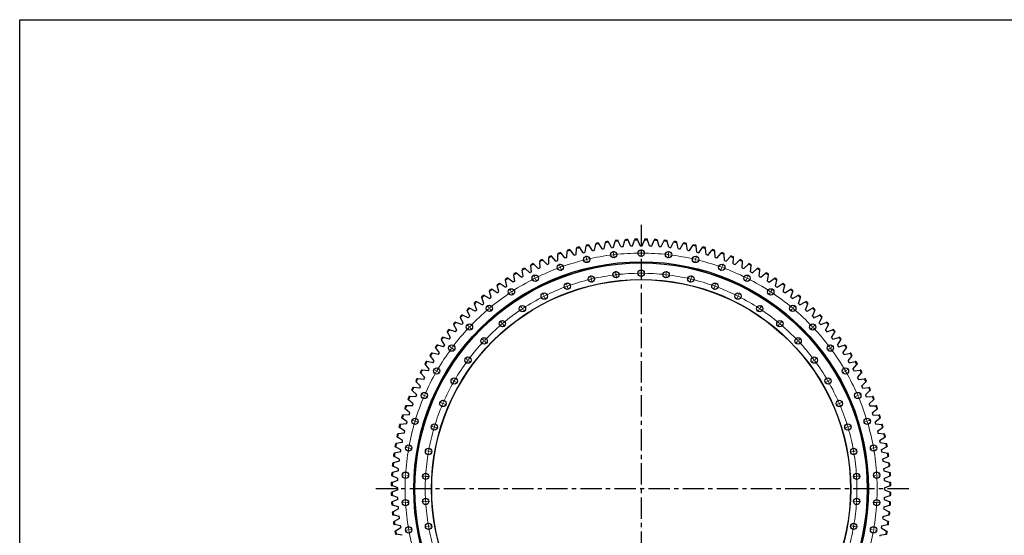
# Model space of a CAD drawing. Header units: millimetres. Extents: x -91 to 13095, y 5119 to 15556.
# Tile 6 of 14: x -91 to 5041, y 12866 to 15556. Entities that reach past the tile are written whole.
import ezdxf

# ---------------------------------------------------------------- set-up
doc = ezdxf.new("R2010")
doc.units = ezdxf.units.MM
doc.header["$LTSCALE"] = 50
doc.linetypes.add('CENTER', pattern=[10.16, 6.35, -1.27, 1.27, -1.27])

msp = doc.modelspace()

# ---------------------------------------------------------------- linework, layer by layer
at = {"linetype": 'CENTER', "ltscale": 0.35}
for p, q in [((3147.9, 14486.5), (3147.9, 11730.6)), ((4542.6, 13108.5), (1753.2, 13108.5))]:
    msp.add_line(p, q, dxfattribs=at)
at = {"color": 7, "linetype": 'Continuous', "lineweight": 25}
for p, q in [((2828.3, 14367), (2825.9, 14370.5)), ((2857, 14343), (2861.3, 14374.9)), ((2861.9, 14379.1), (2861.3, 14374.9)), ((2877.9, 14378.5), (2875.6, 14382.2)), ((2895.2, 14351.4), (2877.9, 14378.5)), ((2905.7, 14353.4), (2911.2, 14385.2)), ((2912, 14389.4), (2911.2, 14385.2)), ((2928, 14388.2), (2925.9, 14391.9)), ((2944.2, 14360.3), (2928, 14388.2)), ((2954.7, 14362), (2961.5, 14393.5)), ((2962.4, 14397.6), (2961.5, 14393.5)), ((2978.4, 14395.8), (2976.4, 14399.6)), ((2993.5, 14367.4), (2978.4, 14395.8)), ((3004.1, 14368.6), (3012.1, 14399.8)), ((3013.2, 14403.9), (3012.1, 14399.8)), ((3029.1, 14401.5), (3027.2, 14405.3)), ((3043, 14372.5), (3029.1, 14401.5)), ((3043, 14372.5), (3048.4, 14372.9)), ((3048.4, 14372.9), (3053.7, 14373.3)), ((3053.7, 14373.3), (3062.9, 14404.1)), ((3064.2, 14408.2), (3062.9, 14404.1)), ((3079.9, 14405.1), (3078.2, 14409.1)), ((3092.8, 14375.6), (3079.9, 14405.1)), ((3092.8, 14375.6), (3098.1, 14375.8)), ((3098.1, 14375.8), (3103.4, 14376)), ((3103.4, 14376), (3113.9, 14406.5)), ((3115.2, 14410.5), (3113.9, 14406.5)), ((3130.9, 14406.8), (3129.4, 14410.8)), ((3142.5, 14376.8), (3130.9, 14406.8)), ((3142.5, 14376.8), (3147.9, 14376.8)), ((3147.9, 14376.8), (3153.2, 14376.8)), ((3153.2, 14376.8), (3164.8, 14406.8)), ((3166.4, 14410.8), (3164.8, 14406.8)), ((3181.9, 14406.5), (3180.5, 14410.5)), ((3192.3, 14376), (3181.9, 14406.5)), ((3192.3, 14376), (3197.7, 14375.8)), ((3197.7, 14375.8), (3203, 14375.6)), ((3203, 14375.6), (3215.8, 14405.1)), ((3217.5, 14409.1), (3215.8, 14405.1)), ((3232.8, 14404.1), (3231.6, 14408.2)), ((3242.1, 14373.3), (3232.8, 14404.1)), ((3242.1, 14373.3), (3247.4, 14372.9)), ((3247.4, 14372.9), (3252.7, 14372.5)), ((3252.7, 14372.5), (3266.7, 14401.5)), ((3268.5, 14405.3), (3266.7, 14401.5)), ((3283.6, 14399.8), (3282.5, 14403.9)), ((3291.6, 14368.6), (3283.6, 14399.8)), ((3302.2, 14367.4), (3317.3, 14395.8)), ((3319.3, 14399.6), (3317.3, 14395.8)), ((3334.2, 14393.5), (3333.3, 14397.6)), ((3341, 14362), (3334.2, 14393.5)), ((3351.5, 14360.3), (3367.7, 14388.2)), ((3369.9, 14391.9), (3367.7, 14388.2)), ((3384.5, 14385.2), (3383.8, 14389.4)), ((3390.1, 14353.4), (3384.5, 14385.2)), ((3400.5, 14351.4), (3417.8, 14378.5)), ((3420.1, 14382.2), (3417.8, 14378.5)), ((3434.4, 14374.9), (3433.9, 14379.1)), ((3438.8, 14343), (3434.4, 14374.9)), ((3469.9, 14370.5), (3467.5, 14367)), ((2666.6, 14318.7), (2666.7, 14314.5)), ((2682.6, 14320.7), (2679.8, 14323.9)), ((2703.9, 14296.5), (2682.6, 14320.7)), ((2713.9, 14300.2), (2714.4, 14332.4)), ((2714.5, 14336.7), (2714.4, 14332.4)), ((2730.5, 14338), (2727.8, 14341.3)), ((2750.9, 14313.1), (2730.5, 14338)), ((2761, 14316.4), (2762.8, 14348.5)), ((2763.1, 14352.8), (2762.8, 14348.5)), ((2779.1, 14353.5), (2776.6, 14356.9)), ((2798.5, 14327.7), (2779.1, 14353.5)), ((2798.5, 14327.7), (2803.6, 14329.2)), ((2803.6, 14329.2), (2808.7, 14330.6)), ((2808.7, 14330.6), (2811.8, 14362.7)), ((2812.2, 14366.9), (2811.8, 14362.7)), ((2846.6, 14340.5), (2828.3, 14367)), ((2846.6, 14340.5), (2851.8, 14341.8)), ((2851.8, 14341.8), (2857, 14343)), ((2895.2, 14351.4), (2900.4, 14352.5)), ((2900.4, 14352.5), (2905.7, 14353.4)), ((2944.2, 14360.3), (2949.5, 14361.2)), ((2949.5, 14361.2), (2954.7, 14362)), ((2993.5, 14367.4), (2998.8, 14368)), ((2998.8, 14368), (3004.1, 14368.6)), ((3291.6, 14368.6), (3296.9, 14368)), ((3296.9, 14368), (3302.2, 14367.4)), ((3341, 14362), (3346.3, 14361.2)), ((3346.3, 14361.2), (3351.5, 14360.3)), ((3390.1, 14353.4), (3395.3, 14352.5)), ((3395.3, 14352.5), (3400.5, 14351.4)), ((3438.8, 14343), (3443.9, 14341.8)), ((3443.9, 14341.8), (3449.1, 14340.5)), ((3449.1, 14340.5), (3467.5, 14367)), ((3483.9, 14362.7), (3483.5, 14366.9)), ((3487, 14330.6), (3483.9, 14362.7)), ((3487, 14330.6), (3492.1, 14329.2)), ((3492.1, 14329.2), (3497.3, 14327.7)), ((3497.3, 14327.7), (3516.6, 14353.5)), ((3519.2, 14356.9), (3516.6, 14353.5)), ((3532.9, 14348.5), (3532.7, 14352.8)), ((3534.7, 14316.4), (3532.9, 14348.5)), ((3544.9, 14313.1), (3565.2, 14338)), ((3567.9, 14341.3), (3565.2, 14338)), ((3581.3, 14332.4), (3581.2, 14336.7)), ((3581.8, 14300.2), (3581.3, 14332.4)), ((3591.8, 14296.5), (3613.2, 14320.7)), ((3616, 14323.9), (3613.2, 14320.7)), ((3629, 14314.5), (3629.1, 14318.7)), ((2573.2, 14277.3), (2573.6, 14273)), ((2576.8, 14241), (2573.6, 14273)), ((2588.9, 14280.4), (2585.8, 14283.4)), ((2612.1, 14258), (2588.9, 14280.4)), ((2619.5, 14298.9), (2619.7, 14294.7)), ((2621.7, 14262.5), (2619.7, 14294.7)), ((2635.4, 14301.5), (2632.4, 14304.6)), ((2657.6, 14278.2), (2635.4, 14301.5)), ((2657.6, 14278.2), (2662.5, 14280.3)), ((2662.5, 14280.3), (2667.4, 14282.3)), ((2667.4, 14282.3), (2666.7, 14314.5)), ((2703.9, 14296.5), (2708.9, 14298.4)), ((2708.9, 14298.4), (2713.9, 14300.2)), ((2750.9, 14313.1), (2755.9, 14314.7)), ((2755.9, 14314.7), (2761, 14316.4)), ((3534.7, 14316.4), (3539.8, 14314.7)), ((3539.8, 14314.7), (3544.9, 14313.1)), ((3581.8, 14300.2), (3586.9, 14298.4)), ((3586.9, 14298.4), (3591.8, 14296.5)), ((3628.3, 14282.3), (3629, 14314.5)), ((3628.3, 14282.3), (3633.2, 14280.3)), ((3633.2, 14280.3), (3638.1, 14278.2)), ((3638.1, 14278.2), (3660.4, 14301.5)), ((3663.3, 14304.6), (3660.4, 14301.5)), ((3674, 14262.5), (3676, 14294.7)), ((3676, 14294.7), (3676.3, 14298.9)), ((3683.7, 14258), (3706.8, 14280.4)), ((3709.9, 14283.4), (3706.8, 14280.4)), ((3718.9, 14241), (3722.2, 14273)), ((3722.2, 14273), (3722.6, 14277.3)), ((2483.2, 14228.6), (2484, 14224.4)), ((2489.7, 14192.7), (2484, 14224.4)), ((2498.7, 14233), (2495.4, 14235.7)), ((2523.5, 14212.5), (2498.7, 14233)), ((2523.5, 14212.5), (2528.1, 14215.1)), ((2527.7, 14253.8), (2528.3, 14249.6)), ((2528.1, 14215.1), (2532.8, 14217.7)), ((2532.8, 14217.7), (2528.3, 14249.6)), ((2543.3, 14257.6), (2540.2, 14260.4)), ((2567.3, 14236.1), (2543.3, 14257.6)), ((2567.3, 14236.1), (2572.1, 14238.6)), ((2572.1, 14238.6), (2576.8, 14241)), ((2612.1, 14258), (2616.9, 14260.3)), ((2616.9, 14260.3), (2621.7, 14262.5)), ((3674, 14262.5), (3678.9, 14260.3)), ((3678.9, 14260.3), (3683.7, 14258)), ((3718.9, 14241), (3723.7, 14238.6)), ((3723.7, 14238.6), (3728.4, 14236.1)), ((3728.4, 14236.1), (3752.4, 14257.6)), ((3755.6, 14260.4), (3752.4, 14257.6)), ((3762.9, 14217.7), (3767.4, 14249.6)), ((3762.9, 14217.7), (3767.6, 14215.1)), ((3767.4, 14249.6), (3768, 14253.8)), ((3767.6, 14215.1), (3772.2, 14212.5)), ((3772.2, 14212.5), (3797, 14233)), ((3800.3, 14235.7), (3797, 14233)), ((3806, 14192.7), (3811.7, 14224.4)), ((3811.7, 14224.4), (3812.5, 14228.6)), ((2397.4, 14173), (2398.5, 14168.8)), ((2406.7, 14137.7), (2398.5, 14168.8)), ((2412.5, 14178.6), (2409, 14181)), ((2438.8, 14160.1), (2412.5, 14178.6)), ((2439.8, 14201.6), (2440.7, 14197.4)), ((2447.7, 14166), (2440.7, 14197.4)), ((2443.2, 14163.1), (2447.7, 14166)), ((2455, 14206.6), (2451.6, 14209.2)), ((2480.7, 14187.1), (2455, 14206.6)), ((2480.7, 14187.1), (2485.2, 14189.9)), ((2485.2, 14189.9), (2489.7, 14192.7)), ((3806, 14192.7), (3810.6, 14189.9)), ((3810.6, 14189.9), (3815.1, 14187.1)), ((3815.1, 14187.1), (3840.7, 14206.6)), ((3844.1, 14209.2), (3840.7, 14206.6)), ((3848, 14166), (3855, 14197.4)), ((3848, 14166), (3852.5, 14163.1)), ((3855, 14197.4), (3856, 14201.6)), ((3856.9, 14160.1), (3883.3, 14178.6)), ((3886.8, 14181), (3883.3, 14178.6)), ((3889, 14137.7), (3897.3, 14168.8)), ((3897.3, 14168.8), (3898.3, 14173)), ((2330.8, 14117.6), (2327.1, 14119.7)), ((2358.5, 14101.2), (2330.8, 14117.6)), ((2356.2, 14142.7), (2357.4, 14138.6)), ((2366.9, 14107.8), (2357.4, 14138.6)), ((2371, 14148.9), (2367.4, 14151.2)), ((2398.1, 14131.4), (2371, 14148.9)), ((2398.1, 14131.4), (2402.4, 14134.6)), ((2402.4, 14134.6), (2406.7, 14137.7)), ((2438.8, 14160.1), (2443.2, 14163.1)), ((3852.5, 14163.1), (3856.9, 14160.1)), ((3889, 14137.7), (3893.4, 14134.6)), ((3893.4, 14134.6), (3897.6, 14131.4)), ((3897.6, 14131.4), (3924.7, 14148.9)), ((3928.3, 14151.2), (3924.7, 14148.9)), ((3928.9, 14107.8), (3938.3, 14138.6)), ((3937.2, 14101.2), (3965, 14117.6)), ((3938.3, 14138.6), (3939.6, 14142.7)), ((3968.6, 14119.7), (3965, 14117.6)), ((2277.5, 14077.4), (2279.1, 14073.4)), ((2290.9, 14043.4), (2279.1, 14073.4)), ((2291.8, 14084.7), (2288, 14086.7)), ((2320.1, 14069.5), (2291.8, 14084.7)), ((2316.2, 14110.8), (2317.6, 14106.8)), ((2328.2, 14076.4), (2317.6, 14106.8)), ((2320.1, 14069.5), (2324.2, 14072.9)), ((2324.2, 14072.9), (2328.2, 14076.4)), ((2358.5, 14101.2), (2362.7, 14104.5)), ((2362.7, 14104.5), (2366.9, 14107.8)), ((3928.9, 14107.8), (3933.1, 14104.5)), ((3933.1, 14104.5), (3937.2, 14101.2)), ((3967.5, 14076.4), (3978.1, 14106.8)), ((3967.5, 14076.4), (3971.6, 14072.9)), ((3971.6, 14072.9), (3975.6, 14069.5)), ((3975.6, 14069.5), (4003.9, 14084.7)), ((3978.1, 14106.8), (3979.5, 14110.8)), ((4007.7, 14086.7), (4003.9, 14084.7)), ((4004.9, 14043.4), (4016.7, 14073.4)), ((4016.7, 14073.4), (4018.3, 14077.4)), ((2217.8, 14014.5), (2213.9, 14016.3)), ((2247.3, 14001.5), (2217.8, 14014.5)), ((2240.1, 14042.5), (2241.8, 14038.5)), ((2254.8, 14009.1), (2241.8, 14038.5)), ((2254.1, 14050.4), (2250.3, 14052.2)), ((2283.1, 14036.2), (2254.1, 14050.4)), ((2283.1, 14036.2), (2286.9, 14039.9)), ((2286.9, 14039.9), (2290.9, 14043.4)), ((4004.9, 14043.4), (4008.8, 14039.9)), ((4008.8, 14039.9), (4012.7, 14036.2)), ((4012.7, 14036.2), (4041.6, 14050.4)), ((4040.9, 14009.1), (4053.9, 14038.5)), ((4045.4, 14052.2), (4041.6, 14050.4)), ((4048.4, 14001.5), (4077.9, 14014.5)), ((4053.9, 14038.5), (4055.6, 14042.5)), ((4081.8, 14016.3), (4077.9, 14014.5)), ((2169.6, 13968.4), (2171.7, 13964.6)), ((2186.9, 13936.2), (2171.7, 13964.6)), ((2183, 13977.3), (2179, 13978.9)), ((2212.9, 13965.5), (2183, 13977.3)), ((2204.2, 14006.1), (2206, 14002.3)), ((2220.2, 13973.3), (2206, 14002.3)), ((2212.9, 13965.5), (2216.5, 13969.4)), ((2216.5, 13969.4), (2220.2, 13973.3)), ((2247.3, 14001.5), (2251, 14005.3)), ((2251, 14005.3), (2254.8, 14009.1)), ((4040.9, 14009.1), (4044.7, 14005.3)), ((4044.7, 14005.3), (4048.4, 14001.5)), ((4075.6, 13973.3), (4089.7, 14002.3)), ((4075.6, 13973.3), (4079.2, 13969.4)), ((4079.2, 13969.4), (4082.8, 13965.5)), ((4082.8, 13965.5), (4112.8, 13977.3)), ((4089.7, 14002.3), (4091.6, 14006.1)), ((4108.8, 13936.2), (4124.1, 13964.6)), ((4116.7, 13978.9), (4112.8, 13977.3)), ((4124.1, 13964.6), (4126.1, 13968.4)), ((2136.6, 13929.3), (2138.8, 13925.6)), ((2155.2, 13897.9), (2138.8, 13925.6)), ((2149.6, 13938.8), (2145.6, 13940.2)), ((2180, 13928.1), (2149.6, 13938.8)), ((2180, 13928.1), (2183.4, 13932.2)), ((2183.4, 13932.2), (2186.9, 13936.2)), ((4108.8, 13936.2), (4112.3, 13932.2)), ((4112.3, 13932.2), (4115.7, 13928.1)), ((4115.7, 13928.1), (4146.1, 13938.8)), ((4140.6, 13897.9), (4156.9, 13925.6)), ((4150.1, 13940.2), (4146.1, 13938.8)), ((4156.9, 13925.6), (4159.1, 13929.3)), ((2087.6, 13857.9), (2083.4, 13859)), ((2118.7, 13849.7), (2087.6, 13857.9)), ((2105.2, 13889), (2107.5, 13885.4)), ((2125, 13858.3), (2107.5, 13885.4)), ((2117.8, 13898.9), (2113.7, 13900.2)), ((2148.6, 13889.5), (2117.8, 13898.9)), ((2121.8, 13854), (2125, 13858.3)), ((2148.6, 13889.5), (2151.8, 13893.7)), ((2151.8, 13893.7), (2155.2, 13897.9)), ((4140.6, 13897.9), (4143.9, 13893.7)), ((4143.9, 13893.7), (4147.2, 13889.5)), ((4147.2, 13889.5), (4177.9, 13898.9)), ((4170.8, 13858.3), (4188.2, 13885.4)), ((4170.8, 13858.3), (4173.9, 13854)), ((4177, 13849.7), (4208.2, 13857.9)), ((4182, 13900.2), (4177.9, 13898.9)), ((4188.2, 13885.4), (4190.5, 13889)), ((4212.3, 13859), (4208.2, 13857.9)), ((2047.2, 13804.7), (2049.8, 13801.3)), ((2058.9, 13815.7), (2054.8, 13816.6)), ((2090.4, 13808.7), (2058.9, 13815.7)), ((2075.4, 13847.4), (2077.8, 13843.9)), ((2096.3, 13817.6), (2077.8, 13843.9)), ((2090.4, 13808.7), (2093.3, 13813.2)), ((2093.3, 13813.2), (2096.3, 13817.6)), ((2118.7, 13849.7), (2121.8, 13854)), ((4173.9, 13854), (4177, 13849.7)), ((4199.4, 13817.6), (4217.9, 13843.9)), ((4199.4, 13817.6), (4202.4, 13813.2)), ((4202.4, 13813.2), (4205.4, 13808.7)), ((4205.4, 13808.7), (4236.8, 13815.7)), ((4217.9, 13843.9), (4220.4, 13847.4)), ((4241, 13816.6), (4236.8, 13815.7)), ((4246, 13801.3), (4248.6, 13804.7)), ((2020.7, 13761), (2023.4, 13757.7)), ((2043.9, 13732.9), (2023.4, 13757.7)), ((2032, 13772.4), (2027.8, 13773.2)), ((2063.7, 13766.6), (2032, 13772.4)), ((2069.3, 13775.7), (2049.8, 13801.3)), ((2063.7, 13766.6), (2066.5, 13771.2)), ((2066.5, 13771.2), (2069.3, 13775.7)), ((4226.5, 13775.7), (4246, 13801.3)), ((4226.5, 13775.7), (4229.3, 13771.2)), ((4229.3, 13771.2), (4232, 13766.6)), ((4232, 13766.6), (4263.7, 13772.4)), ((4251.8, 13732.9), (4272.3, 13757.7)), ((4267.9, 13773.2), (4263.7, 13772.4)), ((4272.3, 13757.7), (4275, 13761)), ((1995.9, 13716.2), (1998.8, 13713.1)), ((2020.3, 13689), (1998.8, 13713.1)), ((2006.8, 13728.1), (2002.6, 13728.7)), ((2038.7, 13723.6), (2006.8, 13728.1)), ((2038.7, 13723.6), (2041.3, 13728.2)), ((2041.3, 13728.2), (2043.9, 13732.9)), ((4251.8, 13732.9), (4254.5, 13728.2)), ((4254.5, 13728.2), (4257, 13723.6)), ((4257, 13723.6), (4288.9, 13728.1)), ((4275.5, 13689), (4296.9, 13713.1)), ((4293.1, 13728.7), (4288.9, 13728.1)), ((4296.9, 13713.1), (4299.8, 13716.2)), ((1973, 13670.5), (1975.9, 13667.5)), ((1998.3, 13644.3), (1975.9, 13667.5)), ((1983.4, 13682.8), (1979.1, 13683.2)), ((2015.4, 13679.5), (1983.4, 13682.8)), ((2015.4, 13679.5), (2017.8, 13684.3)), ((2017.8, 13684.3), (2020.3, 13689)), ((4275.5, 13689), (4277.9, 13684.3)), ((4277.9, 13684.3), (4280.3, 13679.5)), ((4280.3, 13679.5), (4312.4, 13682.8)), ((4297.4, 13644.3), (4319.8, 13667.5)), ((4316.6, 13683.2), (4312.4, 13682.8)), ((4319.8, 13667.5), (4322.8, 13670.5)), ((1951.8, 13624), (1954.9, 13621)), ((1978.2, 13598.8), (1954.9, 13621)), ((1961.7, 13636.6), (1957.5, 13636.9)), ((1993.9, 13634.6), (1961.7, 13636.6)), ((1993.9, 13634.6), (1996.1, 13639.5)), ((1996.1, 13639.5), (1998.3, 13644.3)), ((4297.4, 13644.3), (4299.7, 13639.5)), ((4299.7, 13639.5), (4301.9, 13634.6)), ((4301.9, 13634.6), (4334, 13636.6)), ((4317.6, 13598.8), (4340.8, 13621)), ((4338.3, 13636.9), (4334, 13636.6)), ((4340.8, 13621), (4343.9, 13624)), ((1932.5, 13576.6), (1935.7, 13573.8)), ((1959.8, 13552.5), (1935.7, 13573.8)), ((1941.9, 13589.7), (1937.6, 13589.8)), ((1974.1, 13588.9), (1941.9, 13589.7)), ((1958, 13547.5), (1959.8, 13552.5)), ((1974.1, 13588.9), (1976.1, 13593.9)), ((1976.1, 13593.9), (1978.2, 13598.8)), ((4317.6, 13598.8), (4319.6, 13593.9)), ((4319.6, 13593.9), (4321.6, 13588.9)), ((4321.6, 13588.9), (4353.8, 13589.7)), ((4335.9, 13552.5), (4360, 13573.8)), ((4335.9, 13552.5), (4337.8, 13547.5)), ((4358.1, 13589.8), (4353.8, 13589.7)), ((4360, 13573.8), (4363.2, 13576.6)), ((1915.1, 13528.6), (1918.4, 13525.9)), ((1943.3, 13505.5), (1918.4, 13525.9)), ((1923.9, 13542), (1919.7, 13541.9)), ((1956.2, 13542.5), (1923.9, 13542)), ((1940, 13495.4), (1941.6, 13500.4)), ((1941.6, 13500.4), (1943.3, 13505.5)), ((1956.2, 13542.5), (1958, 13547.5)), ((4337.8, 13547.5), (4339.6, 13542.5)), ((4339.6, 13542.5), (4371.8, 13542)), ((4352.4, 13505.5), (4377.4, 13525.9)), ((4352.4, 13505.5), (4354.1, 13500.4)), ((4354.1, 13500.4), (4355.7, 13495.4)), ((4376.1, 13541.9), (4371.8, 13542)), ((4377.4, 13525.9), (4380.7, 13528.6)), ((1925.8, 13447.6), (1893.7, 13444.6)), ((1899.5, 13479.8), (1902.9, 13477.3)), ((1928.7, 13457.9), (1902.9, 13477.3)), ((1907.9, 13493.6), (1903.6, 13493.3)), ((1940, 13495.4), (1907.9, 13493.6)), ((1925.8, 13447.6), (1927.2, 13452.8)), ((1927.2, 13452.8), (1928.7, 13457.9)), ((4355.7, 13495.4), (4387.9, 13493.6)), ((4367.1, 13457.9), (4392.8, 13477.3)), ((4367.1, 13457.9), (4368.6, 13452.8)), ((4368.6, 13452.8), (4370, 13447.6)), ((4370, 13447.6), (4402, 13444.6)), ((4392.1, 13493.3), (4387.9, 13493.6)), ((4392.8, 13477.3), (4396.2, 13479.8)), ((1881.5, 13395.1), (1877.3, 13394.5)), ((1913.4, 13399.4), (1881.5, 13395.1)), ((1885.9, 13430.5), (1889.4, 13428.1)), ((1915.9, 13409.8), (1889.4, 13428.1)), ((1893.7, 13444.6), (1889.5, 13444.2)), ((1913.4, 13399.4), (1914.6, 13404.6)), ((1914.6, 13404.6), (1915.9, 13409.8)), ((4379.8, 13409.8), (4406.3, 13428.1)), ((4379.8, 13409.8), (4381.1, 13404.6)), ((4381.1, 13404.6), (4382.3, 13399.4)), ((4382.3, 13399.4), (4414.2, 13395.1)), ((4406.3, 13444.2), (4402, 13444.6)), ((4406.3, 13428.1), (4409.8, 13430.5)), ((4418.5, 13394.5), (4414.2, 13395.1)), ((1871.2, 13345.2), (1867, 13344.4)), ((1902.9, 13350.7), (1871.2, 13345.2)), ((1874.2, 13380.7), (1877.8, 13378.4)), ((1905, 13361.2), (1877.8, 13378.4)), ((1902.9, 13350.7), (1903.9, 13356)), ((1903.9, 13356), (1905, 13361.2)), ((4390.7, 13361.2), (4417.9, 13378.4)), ((4390.7, 13361.2), (4391.8, 13356)), ((4391.8, 13356), (4392.8, 13350.7)), ((4392.8, 13350.7), (4424.5, 13345.2)), ((4417.9, 13378.4), (4421.5, 13380.7)), ((4428.7, 13344.4), (4424.5, 13345.2)), ((1862.9, 13294.8), (1858.7, 13293.9)), ((1894.4, 13301.7), (1862.9, 13294.8)), ((1864.5, 13330.5), (1868.2, 13328.4)), ((1896.1, 13312.2), (1868.2, 13328.4)), ((1894.4, 13301.7), (1895.2, 13306.9)), ((1895.2, 13306.9), (1896.1, 13312.2)), ((4399.7, 13312.2), (4427.5, 13328.4)), ((4399.7, 13312.2), (4400.6, 13306.9)), ((4400.6, 13306.9), (4401.3, 13301.7)), ((4401.3, 13301.7), (4432.8, 13294.8)), ((4427.5, 13328.4), (4431.2, 13330.5)), ((4437, 13293.9), (4432.8, 13294.8)), ((1856.6, 13244.3), (1852.5, 13243.2)), ((1887.8, 13252.3), (1856.6, 13244.3)), ((1856.8, 13280), (1860.6, 13278)), ((1889, 13262.9), (1860.6, 13278)), ((1887.8, 13252.3), (1888.4, 13257.6)), ((1888.4, 13257.6), (1889, 13262.9)), ((4406.7, 13262.9), (4435.2, 13278)), ((4406.7, 13262.9), (4407.4, 13257.6)), ((4407.4, 13257.6), (4408, 13252.3)), ((4408, 13252.3), (4439.2, 13244.3)), ((4435.2, 13278), (4438.9, 13280)), ((4443.3, 13243.2), (4439.2, 13244.3)), ((1852.2, 13193.5), (1848.2, 13192.2)), ((1851.1, 13229.2), (1854.9, 13227.3)), ((1883.1, 13202.7), (1852.2, 13193.5)), ((1883.9, 13213.3), (1854.9, 13227.3)), ((1883.1, 13202.7), (1883.5, 13208)), ((1883.5, 13208), (1883.9, 13213.3)), ((4411.8, 13213.3), (4440.8, 13227.3)), ((4411.8, 13213.3), (4412.3, 13208)), ((4412.3, 13208), (4412.6, 13202.7)), ((4412.6, 13202.7), (4443.5, 13193.5)), ((4440.8, 13227.3), (4444.7, 13229.2)), ((4447.6, 13192.2), (4443.5, 13193.5)), ((1849.9, 13142.5), (1845.9, 13141.1)), ((1847.3, 13178.1), (1851.2, 13176.4)), ((1880.4, 13153), (1849.9, 13142.5)), ((1880.8, 13163.6), (1851.2, 13176.4)), ((1880.4, 13153), (1880.5, 13158.3)), ((1880.5, 13158.3), (1880.8, 13163.6)), ((4414.9, 13163.6), (4444.5, 13176.4)), ((4414.9, 13163.6), (4415.2, 13158.3)), ((4415.2, 13158.3), (4415.4, 13153)), ((4415.4, 13153), (4445.8, 13142.5)), ((4444.5, 13176.4), (4448.4, 13178.1)), ((4449.9, 13141.1), (4445.8, 13142.5)), ((1845.6, 13127), (1849.6, 13125.5)), ((1849.6, 13091.5), (1845.6, 13090)), ((1879.6, 13113.8), (1849.6, 13125.5)), ((1879.6, 13103.2), (1849.6, 13091.5)), ((1879.6, 13108.5), (1879.6, 13113.8)), ((1879.6, 13103.2), (1879.6, 13108.5)), ((4416.1, 13113.8), (4446.2, 13125.5)), ((4416.1, 13113.8), (4416.2, 13108.5)), ((4416.2, 13108.5), (4416.1, 13103.2)), ((4416.1, 13103.2), (4446.2, 13091.5)), ((4446.2, 13125.5), (4450.1, 13127)), ((4450.1, 13090), (4446.2, 13091.5)), ((1845.9, 13075.9), (1849.9, 13074.5)), ((1851.2, 13040.6), (1847.3, 13038.9)), ((1880.4, 13064.1), (1849.9, 13074.5)), ((1880.8, 13053.4), (1851.2, 13040.6)), ((1880.5, 13058.7), (1880.4, 13064.1)), ((1880.8, 13053.4), (1880.5, 13058.7)), ((4415.2, 13058.7), (4414.9, 13053.4)), ((4414.9, 13053.4), (4444.5, 13040.6)), ((4415.4, 13064.1), (4415.2, 13058.7)), ((4415.4, 13064.1), (4445.8, 13074.5)), ((4448.4, 13038.9), (4444.5, 13040.6)), ((4445.8, 13074.5), (4449.9, 13075.9)), ((1848.2, 13024.8), (1852.2, 13023.6)), ((1854.9, 12989.7), (1851.1, 12987.9)), ((1883.1, 13014.3), (1852.2, 13023.6)), ((1883.9, 13003.7), (1854.9, 12989.7)), ((1883.5, 13009), (1883.1, 13014.3)), ((1883.9, 13003.7), (1883.5, 13009)), ((4412.3, 13009), (4411.8, 13003.7)), ((4411.8, 13003.7), (4440.8, 12989.7)), ((4412.6, 13014.3), (4412.3, 13009)), ((4412.6, 13014.3), (4443.5, 13023.6)), ((4444.7, 12987.9), (4440.8, 12989.7)), ((4443.5, 13023.6), (4447.6, 13024.8)), ((1852.5, 12973.8), (1856.6, 12972.8)), ((1887.8, 12964.7), (1856.6, 12972.8)), ((1860.6, 12939.1), (1856.8, 12937.1)), ((1889, 12954.2), (1860.6, 12939.1)), ((1888.4, 12959.4), (1887.8, 12964.7)), ((1889, 12954.2), (1888.4, 12959.4)), ((4407.4, 12959.4), (4406.7, 12954.2)), ((4406.7, 12954.2), (4435.2, 12939.1)), ((4408, 12964.7), (4407.4, 12959.4)), ((4408, 12964.7), (4439.2, 12972.8)), ((4438.9, 12937.1), (4435.2, 12939.1)), ((4439.2, 12972.8), (4443.3, 12973.8)), ((1858.7, 12923.1), (1862.9, 12922.2)), ((1894.4, 12915.4), (1862.9, 12922.2)), ((1868.2, 12888.7), (1864.5, 12886.5)), ((1896.1, 12904.9), (1868.2, 12888.7)), ((1895.2, 12910.1), (1894.4, 12915.4)), ((1896.1, 12904.9), (1895.2, 12910.1)), ((4400.6, 12910.1), (4399.7, 12904.9)), ((4399.7, 12904.9), (4427.5, 12888.7)), ((4401.3, 12915.4), (4400.6, 12910.1)), ((4401.3, 12915.4), (4432.8, 12922.2)), ((4431.2, 12886.5), (4427.5, 12888.7)), ((4432.8, 12922.2), (4437, 12923.1)), ((1867, 12872.6), (1871.2, 12871.9)), ((1902.9, 12866.3), (1871.2, 12871.9)), ((4392.8, 12866.3), (4391.8, 12861.1)), ((4392.8, 12866.3), (4424.5, 12871.9)), ((4424.5, 12871.9), (4428.7, 12872.6))]:
    msp.add_line(p, q, dxfattribs=at)
at = {"color": 0, "linetype": 'Continuous', "lineweight": 18}
for p, q in [((2863.1, 14310.2), (2859.8, 14323.9)), ((3004.5, 14335.2), (3002.9, 14349.1)), ((3005.1, 14330.2), (3004.8, 14332.7)), ((3005.1, 14330.2), (3005.4, 14327.7)), ((3005.7, 14325.2), (3007.3, 14311.3)), ((3147.9, 14343.5), (3147.9, 14357.5)), ((3147.9, 14338.5), (3147.9, 14341)), ((3147.9, 14338.5), (3147.9, 14336)), ((3147.9, 14333.5), (3147.9, 14319.5)), ((3290.1, 14325.2), (3288.5, 14311.3)), ((3290.7, 14330.2), (3290.4, 14327.7)), ((3290.7, 14330.2), (3291, 14332.7)), ((3291.2, 14335.2), (3292.9, 14349.1)), ((3432.7, 14310.2), (3435.9, 14323.9)), ((2725.5, 14269), (2720.7, 14282.2)), ((2727.2, 14264.3), (2726.3, 14266.7)), ((2864.2, 14305.4), (2863.6, 14307.8)), ((2864.2, 14305.4), (2864.8, 14302.9)), ((2865.4, 14300.5), (2868.6, 14286.9)), ((3430.4, 14300.5), (3427.1, 14286.9)), ((3431.5, 14305.4), (3430.9, 14302.9)), ((3431.5, 14305.4), (3432.1, 14307.8)), ((3568.6, 14264.3), (3569.4, 14266.7)), ((3570.3, 14269), (3575.1, 14282.2)), ((2593.6, 14212.2), (2587.3, 14224.7)), ((2727.2, 14264.3), (2728, 14262)), ((2728.9, 14259.6), (2733.7, 14246.5)), ((2887.3, 14208.1), (2884, 14221.7)), ((3016.7, 14230.9), (3015.1, 14244.8)), ((3017.3, 14225.9), (3017, 14228.4)), ((3017.3, 14225.9), (3017.6, 14223.4)), ((3017.8, 14220.9), (3019.5, 14207)), ((3147.9, 14238.5), (3147.9, 14252.5)), ((3147.9, 14233.5), (3147.9, 14236)), ((3147.9, 14233.5), (3147.9, 14231)), ((3147.9, 14228.5), (3147.9, 14214.5)), ((3277.9, 14220.9), (3276.3, 14207)), ((3278.5, 14225.9), (3278.2, 14223.4)), ((3278.5, 14225.9), (3278.8, 14228.4)), ((3279.1, 14230.9), (3280.7, 14244.8)), ((3408.5, 14208.1), (3411.7, 14221.7)), ((3566.8, 14259.6), (3562.1, 14246.5)), ((3568.6, 14264.3), (3567.7, 14262)), ((3702.1, 14212.2), (3708.4, 14224.7)), ((2595.8, 14207.7), (2594.7, 14209.9)), ((2595.8, 14207.7), (2597, 14205.5)), ((2598.1, 14203.2), (2604.4, 14190.7)), ((2761.4, 14170.4), (2756.6, 14183.5)), ((2763.1, 14165.7), (2762.2, 14168)), ((2763.1, 14165.7), (2764, 14163.3)), ((2888.4, 14203.2), (2887.8, 14205.6)), ((2888.4, 14203.2), (2889, 14200.8)), ((2889.6, 14198.3), (2892.8, 14184.7)), ((3406.2, 14198.3), (3402.9, 14184.7)), ((3407.3, 14203.2), (3406.7, 14200.8)), ((3407.3, 14203.2), (3407.9, 14205.6)), ((3532.6, 14165.7), (3531.8, 14163.3)), ((3532.6, 14165.7), (3533.5, 14168)), ((3534.4, 14170.4), (3539.1, 14183.5)), ((3697.6, 14203.2), (3691.4, 14190.7)), ((3699.9, 14207.7), (3698.8, 14205.5)), ((3699.9, 14207.7), (3701, 14209.9)), ((2469.2, 14140.3), (2461.5, 14152)), ((2472, 14136.2), (2470.6, 14138.3)), ((2472, 14136.2), (2473.3, 14134.1)), ((2474.7, 14132), (2482.4, 14120.3)), ((2640.7, 14118.3), (2634.4, 14130.8)), ((2643, 14113.9), (2641.8, 14116.1)), ((2643, 14113.9), (2644.1, 14111.6)), ((2764.8, 14161), (2769.6, 14147.8)), ((3530.9, 14161), (3526.1, 14147.8)), ((3652.8, 14113.9), (3651.6, 14111.6)), ((3652.8, 14113.9), (3653.9, 14116.1)), ((3655, 14118.3), (3661.3, 14130.8)), ((3821, 14132), (3813.3, 14120.3)), ((3823.8, 14136.2), (3822.4, 14134.1)), ((3823.8, 14136.2), (3825.1, 14138.3)), ((3826.5, 14140.3), (3834.2, 14152)), ((2354, 14054.6), (2345, 14065.3)), ((2526.9, 14052.6), (2519.2, 14064.3)), ((2645.2, 14109.4), (2651.5, 14096.9)), ((3650.5, 14109.4), (3644.2, 14096.9)), ((3768.8, 14052.6), (3776.5, 14064.3)), ((3941.7, 14054.6), (3950.7, 14065.3)), ((2357.2, 14050.8), (2355.6, 14052.7)), ((2357.2, 14050.8), (2358.8, 14048.8)), ((2360.5, 14046.9), (2369.5, 14036.2)), ((2529.7, 14048.4), (2528.3, 14050.5)), ((2529.7, 14048.4), (2531, 14046.4)), ((2532.4, 14044.3), (2540.1, 14032.6)), ((3763.3, 14044.3), (3755.6, 14032.6)), ((3766.1, 14048.4), (3764.7, 14046.4)), ((3766.1, 14048.4), (3767.4, 14050.5)), ((3935.3, 14046.9), (3926.3, 14036.2)), ((3938.5, 14050.8), (3936.9, 14048.8)), ((3938.5, 14050.8), (3940.1, 14052.7)), ((2249.6, 13956), (2239.4, 13965.6)), ((2421.5, 13974.1), (2412.5, 13984.9)), ((2424.7, 13970.3), (2423.1, 13972.2)), ((2424.7, 13970.3), (2426.3, 13968.4)), ((2427.9, 13966.5), (2436.9, 13955.8)), ((3867.8, 13966.5), (3858.8, 13955.8)), ((3871, 13970.3), (3869.4, 13968.4)), ((3871, 13970.3), (3872.6, 13972.2)), ((3874.2, 13974.1), (3883.2, 13984.9)), ((4046.2, 13956), (4056.4, 13965.6)), ((2253.2, 13952.6), (2251.4, 13954.3)), ((2253.2, 13952.6), (2255, 13950.9)), ((2256.8, 13949.2), (2267, 13939.6)), ((4038.9, 13949.2), (4028.7, 13939.6)), ((4042.5, 13952.6), (4040.7, 13950.9)), ((4042.5, 13952.6), (4044.4, 13954.3)), ((2325.9, 13884), (2315.8, 13893.6)), ((2329.6, 13880.5), (2327.8, 13882.3)), ((2329.6, 13880.5), (2331.4, 13878.8)), ((2333.2, 13877.1), (2343.4, 13867.5)), ((3962.5, 13877.1), (3952.3, 13867.5)), ((3966.2, 13880.5), (3964.3, 13878.8)), ((3966.2, 13880.5), (3968, 13882.3)), ((3969.8, 13884), (3980, 13893.6)), ((2157.2, 13846), (2146, 13854.4)), ((2161.3, 13843), (2159.3, 13844.5)), ((2161.3, 13843), (2163.3, 13841.5)), ((2165.3, 13840), (2176.5, 13831.7)), ((4130.5, 13840), (4119.2, 13831.7)), ((4134.5, 13843), (4132.5, 13841.5)), ((4134.5, 13843), (4136.5, 13844.5)), ((4138.5, 13846), (4149.7, 13854.4)), ((2241.5, 13783.3), (2230.2, 13791.7)), ((2245.5, 13780.3), (2243.5, 13781.8)), ((2245.5, 13780.3), (2247.5, 13778.8)), ((2249.5, 13777.3), (2260.7, 13769)), ((4046.2, 13777.3), (4035, 13769)), ((4050.3, 13780.3), (4048.3, 13778.8)), ((4050.3, 13780.3), (4052.3, 13781.8)), ((4054.3, 13783.3), (4065.5, 13791.7)), ((2078.3, 13726), (2066.2, 13733)), ((2082.7, 13723.5), (2080.5, 13724.8)), ((2082.7, 13723.5), (2084.8, 13722.3)), ((2087, 13721), (2099.1, 13714)), ((4208.7, 13721), (4196.6, 13714)), ((4213.1, 13723.5), (4210.9, 13722.3)), ((4213.1, 13723.5), (4215.2, 13724.8)), ((4217.4, 13726), (4229.5, 13733)), ((2169.3, 13673.5), (2157.1, 13680.5)), ((2173.6, 13671), (2171.4, 13672.3)), ((2173.6, 13671), (2175.8, 13669.8)), ((2177.9, 13668.5), (2190, 13661.5)), ((4117.8, 13668.5), (4105.7, 13661.5)), ((4122.1, 13671), (4120, 13669.8)), ((4122.1, 13671), (4124.3, 13672.3)), ((4126.5, 13673.5), (4138.6, 13680.5)), ((2013.9, 13597.7), (2001, 13603.2)), ((4281.9, 13597.7), (4294.7, 13603.2)), ((2018.5, 13595.7), (2016.2, 13596.7)), ((2018.5, 13595.7), (2020.8, 13594.7)), ((2023.1, 13593.7), (2035.9, 13588.2)), ((2110.3, 13556.1), (2097.4, 13561.6)), ((2114.9, 13554.1), (2112.6, 13555.1)), ((2114.9, 13554.1), (2117.2, 13553.1)), ((2119.5, 13552.1), (2132.3, 13546.6)), ((4176.3, 13552.1), (4163.4, 13546.6)), ((4180.9, 13554.1), (4178.6, 13553.1)), ((4180.9, 13554.1), (4183.2, 13555.1)), ((4185.5, 13556.1), (4198.3, 13561.6)), ((4272.7, 13593.7), (4259.8, 13588.2)), ((4277.3, 13595.7), (4275, 13594.7)), ((4277.3, 13595.7), (4279.6, 13596.7)), ((1964.8, 13462.7), (1951.3, 13466.7)), ((1969.5, 13461.3), (1967.1, 13462)), ((1969.5, 13461.3), (1971.9, 13460.6)), ((1974.3, 13459.9), (1987.7, 13455.8)), ((4321.4, 13459.9), (4308, 13455.8)), ((4326.2, 13461.3), (4323.8, 13460.6)), ((4326.2, 13461.3), (4328.6, 13462)), ((4331, 13462.7), (4344.4, 13466.7)), ((2065.3, 13432.6), (2051.9, 13436.6)), ((2070.1, 13431.2), (2067.7, 13431.9)), ((2070.1, 13431.2), (2072.5, 13430.5)), ((2074.9, 13429.7), (2088.3, 13425.7)), ((4220.8, 13429.7), (4207.4, 13425.7)), ((4225.6, 13431.2), (4223.2, 13430.5)), ((4225.6, 13431.2), (4228, 13431.9)), ((4230.4, 13432.6), (4243.8, 13436.6)), ((1931.6, 13323), (1917.8, 13325.4)), ((1936.6, 13322.1), (1934.1, 13322.5)), ((1936.6, 13322.1), (1939, 13321.7)), ((1941.5, 13321.2), (1955.3, 13318.8)), ((2035, 13304.7), (2021.2, 13307.2)), ((2040, 13303.9), (2037.5, 13304.3)), ((2040, 13303.9), (2042.4, 13303.4)), ((2044.9, 13303), (2058.7, 13300.6)), ((4250.9, 13303), (4237.1, 13300.6)), ((4255.8, 13303.9), (4253.3, 13303.4)), ((4255.8, 13303.9), (4258.2, 13304.3)), ((4260.7, 13304.7), (4274.5, 13307.2)), ((4354.3, 13321.2), (4340.5, 13318.8)), ((4359.2, 13322.1), (4356.7, 13321.7)), ((4359.2, 13322.1), (4361.6, 13322.5)), ((4364.1, 13323), (4377.9, 13325.4)), ((1915, 13180.3), (1901, 13181.1)), ((1919.9, 13180), (1917.5, 13180.2)), ((1919.9, 13180), (1922.4, 13179.9)), ((1924.9, 13179.7), (1938.9, 13178.9)), ((2019.8, 13174.2), (2005.8, 13175)), ((2024.8, 13173.9), (2022.3, 13174.1)), ((2024.8, 13173.9), (2027.3, 13173.8)), ((2029.8, 13173.6), (2043.7, 13172.8)), ((4266, 13173.6), (4252, 13172.8)), ((4271, 13173.9), (4268.5, 13173.8)), ((4271, 13173.9), (4273.5, 13174.1)), ((4276, 13174.2), (4289.9, 13175)), ((4370.8, 13179.7), (4356.8, 13178.9)), ((4375.8, 13180), (4373.3, 13179.9)), ((4375.8, 13180), (4378.3, 13180.2)), ((4380.8, 13180.3), (4394.8, 13181.1)), ((1915, 13036.7), (1901, 13035.9)), ((1919.9, 13037), (1917.5, 13036.9)), ((1919.9, 13037), (1922.4, 13037.1)), ((1924.9, 13037.3), (1938.9, 13038.1)), ((2019.8, 13042.8), (2005.8, 13042)), ((2024.8, 13043.1), (2022.3, 13043)), ((2024.8, 13043.1), (2027.3, 13043.2)), ((2029.8, 13043.4), (2043.7, 13044.2)), ((4266, 13043.4), (4252, 13044.2)), ((4271, 13043.1), (4268.5, 13043.2)), ((4271, 13043.1), (4273.5, 13043)), ((4276, 13042.8), (4289.9, 13042)), ((4370.8, 13037.3), (4356.8, 13038.1)), ((4375.8, 13037), (4373.3, 13037.1)), ((4375.8, 13037), (4378.3, 13036.9)), ((4380.8, 13036.7), (4394.8, 13035.9)), ((1931.6, 12894.1), (1917.8, 12891.6)), ((1936.6, 12894.9), (1934.1, 12894.5)), ((1936.6, 12894.9), (1939, 12895.4)), ((1941.5, 12895.8), (1955.3, 12898.2)), ((2035, 12912.3), (2021.2, 12909.9)), ((2040, 12913.2), (2037.5, 12912.7)), ((2040, 12913.2), (2042.4, 12913.6)), ((2044.9, 12914), (2058.7, 12916.5)), ((4250.9, 12914), (4237.1, 12916.5)), ((4255.8, 12913.2), (4253.3, 12913.6)), ((4255.8, 12913.2), (4258.2, 12912.7)), ((4260.7, 12912.3), (4274.5, 12909.9)), ((4354.3, 12895.8), (4340.5, 12898.2)), ((4359.2, 12894.9), (4356.7, 12895.4)), ((4359.2, 12894.9), (4361.6, 12894.5)), ((4364.1, 12894.1), (4377.9, 12891.6))]:
    msp.add_line(p, q, dxfattribs=at)
msp.add_lwpolyline([(-90.9, 15556.1), (13095.3, 15556.1), (13095.3, 5118.6), (-90.9, 5118.6)], close=True)
at = {"color": 7, "linetype": 'Continuous', "lineweight": 25}
for centre, radius in [((2864.2, 14305.4), 16.5), ((3005.1, 14330.2), 16.5), ((3147.9, 14338.5), 16.5), ((3290.7, 14330.2), 16.5), ((3431.5, 14305.4), 16.5), ((3147.9, 13108.5), 1185), ((3147.9, 13108.5), 1179), ((3147.9, 13108.5), 1178.5), ((2727.2, 14264.3), 16.5), ((3568.6, 14264.3), 16.5), ((2595.8, 14207.7), 16.5), ((2888.4, 14203.2), 16.5), ((3017.3, 14225.9), 16.5), ((3147.9, 14233.5), 16.5), ((3278.5, 14225.9), 16.5), ((3407.3, 14203.2), 16.5), ((3699.9, 14207.7), 16.5), ((3147.9, 13108.5), 1092.5), ((3147.9, 13108.5), 1091.5), ((2763.1, 14165.7), 16.5), ((3532.6, 14165.7), 16.5), ((2472, 14136.2), 16.5), ((2643, 14113.9), 16.5), ((3652.8, 14113.9), 16.5), ((3823.8, 14136.2), 16.5), ((2357.2, 14050.8), 16.5), ((2529.7, 14048.4), 16.5), ((3766.1, 14048.4), 16.5), ((3938.5, 14050.8), 16.5), ((2253.2, 13952.6), 16.5), ((2424.7, 13970.3), 16.5), ((3871, 13970.3), 16.5), ((4042.5, 13952.6), 16.5), ((2161.3, 13843), 16.5), ((2329.6, 13880.5), 16.5), ((3966.2, 13880.5), 16.5), ((4134.5, 13843), 16.5), ((2245.5, 13780.3), 16.5), ((4050.3, 13780.3), 16.5), ((2082.7, 13723.5), 16.5), ((4213.1, 13723.5), 16.5), ((2173.6, 13671), 16.5), ((4122.1, 13671), 16.5), ((2018.5, 13595.7), 16.5), ((4277.3, 13595.7), 16.5), ((2114.9, 13554.1), 16.5), ((4180.9, 13554.1), 16.5), ((1969.5, 13461.3), 16.5), ((2070.1, 13431.2), 16.5), ((4225.6, 13431.2), 16.5), ((4326.2, 13461.3), 16.5), ((1936.6, 13322.1), 16.5), ((2040, 13303.9), 16.5), ((4255.8, 13303.9), 16.5), ((4359.2, 13322.1), 16.5), ((1919.9, 13180), 16.5), ((2024.8, 13173.9), 16.5), ((4271, 13173.9), 16.5), ((4375.8, 13180), 16.5), ((1919.9, 13037), 16.5), ((2024.8, 13043.1), 16.5), ((4271, 13043.1), 16.5), ((4375.8, 13037), 16.5), ((1936.6, 12894.9), 16.5), ((2040, 12913.2), 16.5), ((4255.8, 12913.2), 16.5), ((4359.2, 12894.9), 16.5)]:
    msp.add_circle(centre, radius, dxfattribs=at)
for radius, start, end in [(1302.4, 104.3147, 104.9353), (1298.4, 101.9991, 102.7509), (1302.4, 102.0647, 102.6853), (1298.4, 99.7491, 100.5009), (1302.4, 99.8147, 100.4353), (1298.4, 97.4991, 98.2509), (1302.4, 97.5647, 98.1853), (1298.4, 95.2491, 96.0009), (1302.4, 95.3147, 95.9353), (1298.4, 92.9991, 93.7509), (1302.4, 93.0647, 93.6853), (1298.4, 90.7491, 91.5009), (1302.4, 90.8147, 91.4353), (1298.4, 88.4991, 89.2509), (1302.4, 88.5647, 89.1853), (1298.4, 86.2491, 87.0009), (1302.4, 86.3147, 86.9353), (1298.4, 83.9991, 84.7509), (1302.4, 84.0647, 84.6853), (1298.4, 81.7491, 82.5009), (1302.4, 81.8147, 82.4353), (1298.4, 79.4991, 80.2509), (1302.4, 79.5647, 80.1853), (1298.4, 77.2491, 78.0009), (1302.4, 77.3147, 77.9353), (1302.4, 75.0647, 75.6853), (1302.4, 111.0647, 111.6853), (1298.4, 110.9991, 111.7509), (1298.4, 108.7491, 109.5009), (1302.4, 108.8147, 109.4353), (1298.4, 106.4991, 107.2509), (1302.4, 106.5647, 107.1853), (1298.4, 104.2491, 105.0009), (1298.4, 74.9991, 75.7509), (1298.4, 72.7491, 73.5009), (1302.4, 72.8147, 73.4353), (1298.4, 70.4991, 71.2509), (1302.4, 70.5647, 71.1853), (1298.4, 68.2491, 69.0009), (1302.4, 68.3147, 68.9353), (1302.4, 115.5647, 116.1853), (1298.4, 115.4991, 116.2509), (1302.4, 113.3147, 113.9353), (1298.4, 113.2491, 114.0009), (1298.4, 65.9991, 66.7509), (1302.4, 66.0647, 66.6853), (1298.4, 63.7491, 64.5009), (1302.4, 63.8147, 64.4353), (1302.4, 120.0647, 120.6853), (1298.4, 119.9991, 120.7509), (1302.4, 117.8147, 118.4353), (1298.4, 117.7491, 118.5009), (1298.4, 61.4991, 62.2509), (1302.4, 61.5647, 62.1853), (1298.4, 59.2491, 60.0009), (1302.4, 59.3147, 59.9353), (1302.4, 124.5647, 125.1853), (1298.4, 124.4991, 125.2509), (1302.4, 122.3147, 122.9353), (1298.4, 122.2491, 123.0009), (1298.4, 56.9991, 57.7509), (1302.4, 57.0647, 57.6853), (1298.4, 54.7491, 55.5009), (1302.4, 54.8147, 55.4353), (1302.4, 129.0647, 129.6853), (1298.4, 128.9991, 129.7509), (1302.4, 126.8147, 127.4353), (1298.4, 126.7491, 127.5009), (1298.4, 52.4991, 53.2509), (1302.4, 52.5647, 53.1853), (1298.4, 50.2491, 51.0009), (1302.4, 50.3147, 50.9353), (1302.4, 131.3147, 131.9353), (1298.4, 131.2491, 132.0009), (1298.4, 47.9991, 48.7509), (1302.4, 48.0647, 48.6853), (1302.4, 135.8147, 136.4353), (1298.4, 135.7491, 136.5009), (1302.4, 133.5647, 134.1853), (1298.4, 133.4991, 134.2509), (1298.4, 45.7491, 46.5009), (1302.4, 45.8147, 46.4353), (1298.4, 43.4991, 44.2509), (1302.4, 43.5647, 44.1853), (1302.4, 138.0647, 138.6853), (1298.4, 137.9991, 138.7509), (1298.4, 41.2491, 42.0009), (1302.4, 41.3147, 41.9353), (1302.4, 140.3147, 140.9353), (1298.4, 140.2491, 141.0009), (1298.4, 38.9991, 39.7509), (1302.4, 39.0647, 39.6853), (1302.4, 144.8147, 145.4353), (1298.4, 144.7491, 145.5009), (1302.4, 142.5647, 143.1853), (1298.4, 142.4991, 143.2509), (1298.4, 36.7491, 37.5009), (1302.4, 36.8147, 37.4353), (1298.4, 34.4991, 35.2509), (1302.4, 34.5647, 35.1853), (1302.4, 147.0647, 147.6853), (1298.4, 146.9991, 147.7509), (1298.4, 32.2491, 33.0009), (1302.4, 32.3147, 32.9353), (1302.4, 149.3147, 149.9353), (1298.4, 149.2491, 150.0009), (1298.4, 29.9991, 30.7509), (1302.4, 30.0647, 30.6853), (1302.4, 151.5647, 152.1853), (1298.4, 151.4991, 152.2509), (1298.4, 27.7491, 28.5009), (1302.4, 27.8147, 28.4353), (1302.4, 153.8147, 154.4353), (1298.4, 153.7491, 154.5009), (1298.4, 25.4991, 26.2509), (1302.4, 25.5647, 26.1853), (1302.4, 156.0647, 156.6853), (1298.4, 155.9991, 156.7509), (1298.4, 23.2491, 24.0009), (1302.4, 23.3147, 23.9353), (1302.4, 158.3147, 158.9353), (1298.4, 158.2491, 159.0009), (1298.4, 20.9991, 21.7509), (1302.4, 21.0647, 21.6853), (1302.4, 160.5647, 161.1853), (1298.4, 160.4991, 161.2509), (1298.4, 18.7491, 19.5009), (1302.4, 18.8147, 19.4353), (1302.4, 162.8147, 163.4353), (1298.4, 162.7491, 163.5009), (1298.4, 16.4991, 17.2509), (1302.4, 16.5647, 17.1853), (1302.4, 167.3147, 167.9353), (1298.4, 167.2491, 168.0009), (1302.4, 165.0647, 165.6853), (1298.4, 164.9991, 165.7509), (1298.4, 14.2491, 15.0009), (1302.4, 14.3147, 14.9353), (1298.4, 11.9991, 12.7509), (1302.4, 12.0647, 12.6853), (1302.4, 169.5647, 170.1853), (1298.4, 169.4991, 170.2509), (1298.4, 9.7491, 10.5009), (1302.4, 9.8147, 10.4353), (1302.4, 171.8147, 172.4353), (1298.4, 171.7491, 172.5009), (1298.4, 7.4991, 8.2509), (1302.4, 7.5647, 8.1853), (1302.4, 174.0647, 174.6853), (1298.4, 173.9991, 174.7509), (1298.4, 5.2491, 6.0009), (1302.4, 5.3147, 5.9353), (1302.4, 176.3147, 176.9353), (1298.4, 176.2491, 177.0009), (1298.4, 2.9991, 3.7509), (1302.4, 3.0647, 3.6853), (1302.4, 178.5647, 179.1853), (1298.4, 178.4991, 179.2509), (1298.4, 0.7491, 1.5009), (1302.4, 0.8147, 1.4353), (1302.4, 180.8147, 181.4353), (1298.4, 180.7491, 181.5009), (1298.4, 358.4991, 359.2509), (1302.4, 358.5647, 359.1853), (1302.4, 183.0647, 183.6853), (1298.4, 182.9991, 183.7509), (1298.4, 356.2491, 357.0009), (1302.4, 356.3147, 356.9353), (1302.4, 185.3147, 185.9353), (1298.4, 185.2491, 186.0009), (1298.4, 353.9991, 354.7509), (1302.4, 354.0647, 354.6853), (1302.4, 187.5647, 188.1853), (1298.4, 187.4991, 188.2509), (1298.4, 351.7491, 352.5009), (1302.4, 351.8147, 352.4353), (1302.4, 189.8147, 190.4353), (1298.4, 189.7491, 190.5009), (1298.4, 349.4991, 350.2509), (1302.4, 349.5647, 350.1853)]:
    msp.add_arc((3147.9, 13108.5), radius, start, end, dxfattribs=at)
at = {"color": 0, "linetype": 'Continuous', "lineweight": 18}
for radius, start, end in [(1230, 96.8996, 103.1004), (1230, 96.6667, 96.7831), (1230, 96.5502, 96.6667), (1230, 90.2329, 96.4338), (1230, 90, 90.1165), (1230, 89.8835, 90), (1230, 83.5662, 89.7671), (1230, 83.3333, 83.4498), (1230, 83.2169, 83.3333), (1230, 76.8996, 83.1004), (1230, 103.5662, 109.7671), (1230, 103.3333, 103.4498), (1230, 103.2169, 103.3333), (1230, 76.6667, 76.7831), (1230, 76.5502, 76.6667), (1230, 70.2329, 76.4338), (1230, 110.2329, 116.4338), (1230, 110, 110.1165), (1230, 109.8835, 110), (1125, 96.9213, 103.0787), (1125, 96.6667, 96.794), (1125, 96.5393, 96.6667), (1125, 90.2546, 96.412), (1125, 90, 90.1273), (1125, 89.8727, 90), (1125, 83.588, 89.7454), (1125, 83.3333, 83.4607), (1125, 83.206, 83.3333), (1125, 76.9213, 83.0787), (1230, 70, 70.1165), (1230, 69.8835, 70), (1230, 63.5662, 69.7671), (1230, 116.8996, 123.1004), (1230, 116.6667, 116.7831), (1230, 116.5502, 116.6667), (1125, 110.2546, 116.412), (1125, 110, 110.1273), (1125, 109.8727, 110), (1125, 103.588, 109.7454), (1125, 103.3333, 103.4607), (1125, 103.206, 103.3333), (1125, 76.6667, 76.794), (1125, 76.5393, 76.6667), (1125, 70.2546, 76.412), (1125, 70, 70.1273), (1125, 69.8727, 70), (1125, 63.588, 69.7454), (1230, 63.3333, 63.4498), (1230, 63.2169, 63.3333), (1230, 56.8996, 63.1004), (1230, 123.5662, 129.7671), (1230, 123.3333, 123.4498), (1230, 123.2169, 123.3333), (1125, 116.6667, 116.794), (1125, 116.5393, 116.6667), (1125, 63.3333, 63.4607), (1125, 63.206, 63.3333), (1230, 56.6667, 56.7831), (1230, 56.5502, 56.6667), (1230, 50.2329, 56.4338), (1125, 116.9213, 123.0787), (1125, 56.9213, 63.0787), (1230, 130.2329, 136.4338), (1230, 130, 130.1165), (1230, 129.8835, 130), (1125, 123.588, 129.7454), (1125, 123.3333, 123.4607), (1125, 123.206, 123.3333), (1125, 56.6667, 56.794), (1125, 56.5393, 56.6667), (1125, 50.2546, 56.412), (1230, 50, 50.1165), (1230, 49.8835, 50), (1230, 43.5662, 49.7671), (1125, 130.2546, 136.412), (1125, 130, 130.1273), (1125, 129.8727, 130), (1125, 50, 50.1273), (1125, 49.8727, 50), (1125, 43.588, 49.7454), (1230, 136.8996, 143.1004), (1230, 136.6667, 136.7831), (1230, 136.5502, 136.6667), (1230, 43.3333, 43.4498), (1230, 43.2169, 43.3333), (1230, 36.8996, 43.1004), (1125, 136.9213, 143.0787), (1125, 136.6667, 136.794), (1125, 136.5393, 136.6667), (1125, 43.3333, 43.4607), (1125, 43.206, 43.3333), (1125, 36.9213, 43.0787), (1230, 143.5662, 149.7671), (1230, 143.3333, 143.4498), (1230, 143.2169, 143.3333), (1230, 36.6667, 36.7831), (1230, 36.5502, 36.6667), (1230, 30.2329, 36.4338), (1125, 143.588, 149.7454), (1125, 143.3333, 143.4607), (1125, 143.206, 143.3333), (1125, 36.6667, 36.794), (1125, 36.5393, 36.6667), (1125, 30.2546, 36.412), (1230, 150.2329, 156.4338), (1230, 150, 150.1165), (1230, 149.8835, 150), (1230, 30, 30.1165), (1230, 29.8835, 30), (1230, 23.5662, 29.7671), (1125, 150.2546, 156.412), (1125, 150, 150.1273), (1125, 149.8727, 150), (1125, 30, 30.1273), (1125, 29.8727, 30), (1125, 23.588, 29.7454), (1230, 156.8996, 163.1004), (1230, 156.6667, 156.7831), (1230, 156.5502, 156.6667), (1125, 156.9213, 163.0787), (1125, 156.6667, 156.794), (1125, 156.5393, 156.6667), (1125, 23.3333, 23.4607), (1125, 23.206, 23.3333), (1125, 16.9213, 23.0787), (1230, 23.3333, 23.4498), (1230, 23.2169, 23.3333), (1230, 16.8996, 23.1004), (1230, 163.5662, 169.7671), (1230, 163.3333, 163.4498), (1230, 163.2169, 163.3333), (1230, 16.6667, 16.7831), (1230, 16.5502, 16.6667), (1230, 10.2329, 16.4338), (1125, 163.588, 169.7454), (1125, 163.3333, 163.4607), (1125, 163.206, 163.3333), (1125, 16.6667, 16.794), (1125, 16.5393, 16.6667), (1125, 10.2546, 16.412), (1230, 170.2329, 176.4338), (1230, 170, 170.1165), (1230, 169.8835, 170), (1125, 170.2546, 176.412), (1125, 170, 170.1273), (1125, 169.8727, 170), (1125, 10, 10.1273), (1125, 9.8727, 10), (1125, 3.588, 9.7454), (1230, 10, 10.1165), (1230, 9.8835, 10), (1230, 3.5662, 9.7671), (1230, 176.8996, 183.1004), (1230, 176.6667, 176.7831), (1230, 176.5502, 176.6667), (1125, 176.9213, 183.0787), (1125, 176.6667, 176.794), (1125, 176.5393, 176.6667), (1125, 3.3333, 3.4607), (1125, 3.206, 3.3333), (1125, 356.9213, 3.0787), (1230, 3.3333, 3.4498), (1230, 3.2169, 3.3333), (1230, 356.8996, 3.1004), (1230, 183.2169, 183.3333), (1230, 183.3333, 183.4498), (1125, 183.206, 183.3333), (1125, 183.3333, 183.4607), (1125, 183.588, 189.7454), (1125, 350.2546, 356.412), (1125, 356.5393, 356.6667), (1125, 356.6667, 356.794), (1230, 356.5502, 356.6667), (1230, 356.6667, 356.7831), (1230, 183.5662, 189.7671), (1230, 350.2329, 356.4338), (1230, 189.8835, 190), (1230, 190, 190.1165), (1230, 190.2329, 196.4338), (1125, 189.8727, 190), (1125, 190, 190.1273), (1125, 190.2546, 196.412), (1125, 343.588, 349.7454), (1125, 349.8727, 350), (1125, 350, 350.1273), (1230, 343.5662, 349.7671), (1230, 349.8835, 350), (1230, 350, 350.1165)]:
    msp.add_arc((3147.9, 13108.5), radius, start, end, dxfattribs=at)

doc.saveas('drawing.dxf')
